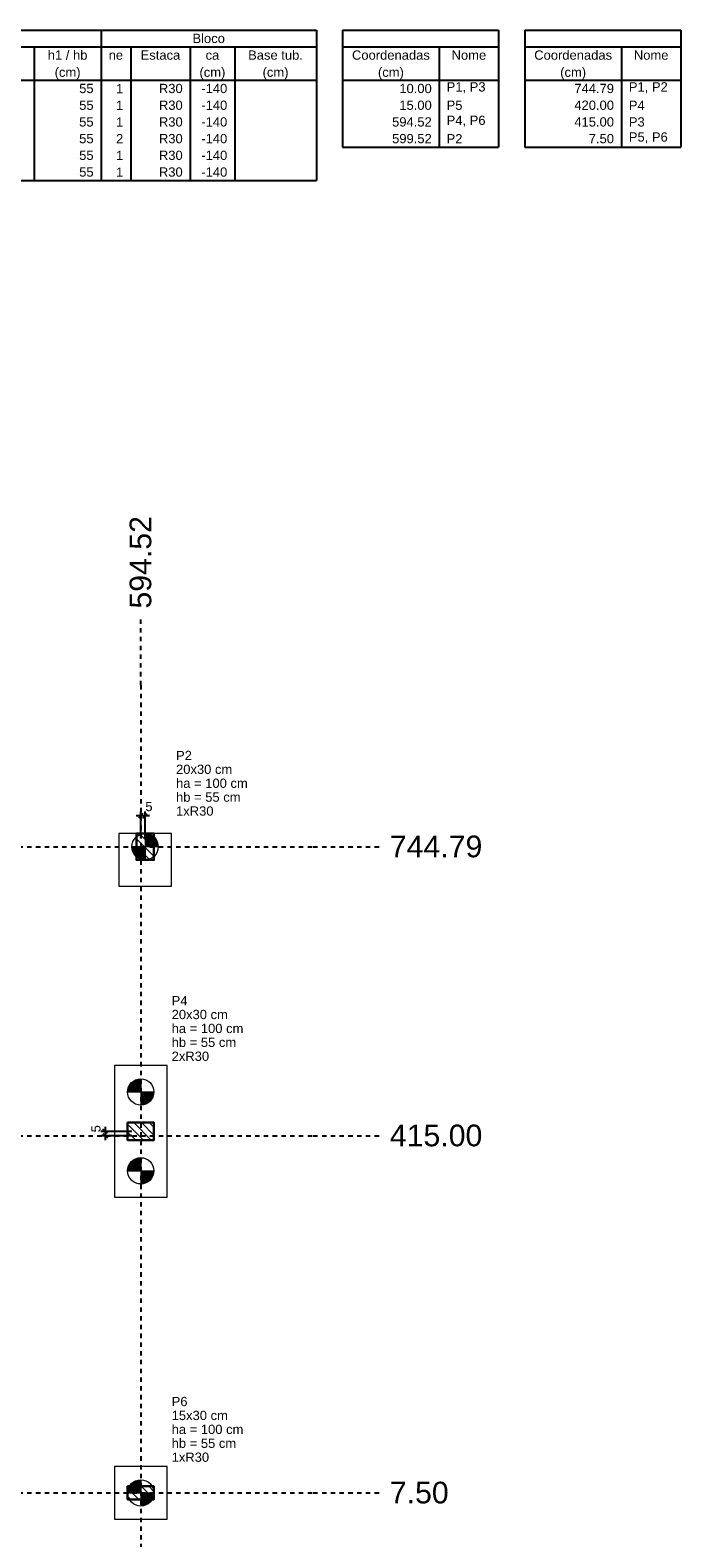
# Model space of a CAD drawing. Extents: x 1874 to 2462, y -2142 to -2023.
# Tile 3 of 74: x 1896 to 1911, y -2122 to -2087. Entities that reach past the tile are written whole.
import ezdxf

# ---------------------------------------------------------------- set-up
doc = ezdxf.new("R2010")
doc.units = 0
doc.header["$LTSCALE"] = 0.1
doc.header["$MEASUREMENT"] = 0
doc.header["$PDMODE"] = 3
doc.header["$PDSIZE"] = 0.1
doc.linetypes.add('DASHED2', pattern=[0.375, 0.25, -0.125])
doc.layers.get('0').update_dxf_attribs({"linetype": 'CONTINUOUS', "lineweight": 25})
doc.layers.get('DEFPOINTS').update_dxf_attribs({"linetype": 'CONTINUOUS', "lineweight": 25})
for name, color, linetype, lineweight in [('LC-Cotas', 7, 'CONTINUOUS', 5), ('LC-EIXOS', 2, 'DASHED2', 25), ('LC-Estacas dos blocos', 1, 'CONTINUOUS', 20), ('LC-Hachuras dos pilares', 9, 'CONTINUOUS', 5), ('LC-Seção das fundações', 7, 'CONTINUOUS', 5), ('LC-Seção dos pilares', 160, 'CONTINUOUS', 30), ('LC-TABELAS', 7, 'CONTINUOUS', 25), ('LC-TEXTOS', 7, 'CONTINUOUS', 25), ('LC-Textos das tabelas', 7, 'CONTINUOUS', 25)]:
    doc.layers.add(name, color=color, linetype=linetype, lineweight=lineweight)
doc.styles.add('ARIAL', font='arial.ttf')
doc.dimstyles.new('UM_50.000000', dxfattribs={"dimtxt": 0.18, "dimasz": 0.1, "dimexe": 0.1, "dimexo": 0.2, "dimgap": 0, "dimtad": 1, "dimtih": 1, "dimtoh": 1, "dimdec": 1, "dimlfac": 50, "dimzin": 0, "dimdsep": 46, "dimtxsty": 'Standard', "dimblk": 'CLOSED', "dimblk1": 'CLOSED', "dimblk2": 'CLOSED', "dimcen": 0.09, "dimdle": 0.1, "dimadec": 1, "dimazin": 2, "dimtfac": 1, "dimtdec": 4, "dimtofl": 0, "dimtmove": 0, "dimatfit": 3, "dimldrblk": 'CLOSED', "dimfxl": 1, "dimtolj": 1, "dimarcsym": 0})
pattern_1 = [(135, (1886.459, -2120.7653), (-0.08838835, -0.08838835), [])]

# ---------------------------------------------------------------- blocks, each defined once
blk = doc.blocks.new('_OBLIQUE')
at = {"color": 0, "linetype": 'ByBlock', "lineweight": -2}
blk.add_line((-0.5, -0.5), (0.5, 0.5), dxfattribs=at)
blk = doc.blocks.new('*D3728')
at = {"layer": 'DEFPOINTS', "color": 0, "transparency": 16777216}
for p in [(1897.538, -2112.465), (1898.349, -2112.365), (1898.349, -2112.465)]:
    blk.add_point(p, dxfattribs=at)
at = {"layer": 'LC-Cotas', "color": 0, "lineweight": -2, "transparency": 16777216}
for p, q in [((1897.538, -2112.265), (1897.538, -2112.565)), ((1898.149, -2112.365), (1897.438, -2112.365)), ((1898.149, -2112.465), (1897.438, -2112.465))]:
    blk.add_line(p, q, dxfattribs=at)
at = {"layer": 'LC-Cotas', "color": 0, "lineweight": -2, "transparency": 16777216, "xscale": 0.1, "yscale": 0.1, "zscale": 0.1}
for p, rotation in [((1897.538, -2112.365), 90), ((1897.538, -2112.465), 270)]:
    blk.add_blockref('_OBLIQUE', p, dxfattribs=dict(at, rotation=rotation))
at = {"layer": 'LC-Cotas', "transparency": 16777216, "insert": (1897.326, -2112.306), "char_height": 0.2118, "attachment_point": 5, "rotation": 90, "style": 'ARIAL'}
blk.add_mtext('\\A1;5', dxfattribs=at)
blk = doc.blocks.new('*D3729')
at = {"layer": 'DEFPOINTS', "color": 0, "transparency": 16777216}
for p in [(1898.349, -2105.164), (1898.349, -2105.87), (1898.449, -2105.87)]:
    blk.add_point(p, dxfattribs=at)
at = {"layer": 'LC-Cotas', "color": 0, "lineweight": -2, "transparency": 16777216}
for p, q in [((1898.349, -2105.67), (1898.349, -2105.064)), ((1898.449, -2105.67), (1898.449, -2105.064)), ((1898.549, -2105.164), (1898.249, -2105.164))]:
    blk.add_line(p, q, dxfattribs=at)
at = {"layer": 'LC-Cotas', "color": 0, "lineweight": -2, "transparency": 16777216, "xscale": 0.1, "yscale": 0.1, "zscale": 0.1, "rotation": 180}
blk.add_blockref('_OBLIQUE', (1898.349, -2105.164), dxfattribs=at)
at = {"layer": 'LC-Cotas', "color": 0, "lineweight": -2, "transparency": 16777216, "xscale": 0.1, "yscale": 0.1, "zscale": 0.1}
blk.add_blockref('_OBLIQUE', (1898.449, -2105.164), dxfattribs=at)
at = {"layer": 'LC-Cotas', "transparency": 16777216, "insert": (1898.537, -2104.952), "char_height": 0.2118, "attachment_point": 5, "rotation": 0.0057, "style": 'ARIAL'}
blk.add_mtext('\\A1;5', dxfattribs=at)

msp = doc.modelspace()

# ---------------------------------------------------------------- hatches: boundary and pattern name
at = {"layer": 'LC-Estacas dos blocos', "linetype": 'Continuous'}
for points in [[(1898.4494, -2105.8695), (1898.7494, -2105.8695), (1898.7457, -2105.8226), (1898.7347, -2105.7768), (1898.7167, -2105.7333), (1898.6921, -2105.6932), (1898.6615, -2105.6574), (1898.6257, -2105.6268), (1898.5856, -2105.6022), (1898.5421, -2105.5842), (1898.4963, -2105.5732), (1898.4494, -2105.5695), (1898.4494, -2105.8695)], [(1898.4494, -2105.8695), (1898.1494, -2105.8695), (1898.1531, -2105.9164), (1898.1641, -2105.9622), (1898.1821, -2106.0057), (1898.2067, -2106.0458), (1898.2373, -2106.0816), (1898.2731, -2106.1122), (1898.3132, -2106.1368), (1898.3567, -2106.1548), (1898.4025, -2106.1658), (1898.4494, -2106.1695), (1898.4494, -2105.8695)], [(1898.3494, -2111.4653), (1898.3494, -2111.1653), (1898.3025, -2111.169), (1898.2567, -2111.18), (1898.2132, -2111.198), (1898.1731, -2111.2226), (1898.1373, -2111.2532), (1898.1067, -2111.289), (1898.0821, -2111.3291), (1898.0641, -2111.3726), (1898.0531, -2111.4184), (1898.0494, -2111.4653), (1898.3494, -2111.4653)], [(1898.3494, -2111.4653), (1898.3494, -2111.7653), (1898.3963, -2111.7616), (1898.4421, -2111.7506), (1898.4856, -2111.7326), (1898.5257, -2111.708), (1898.5615, -2111.6774), (1898.5921, -2111.6416), (1898.6167, -2111.6015), (1898.6347, -2111.558), (1898.6457, -2111.5122), (1898.6494, -2111.4653), (1898.3494, -2111.4653)], [(1898.3494, -2113.2653), (1898.3494, -2112.9653), (1898.3025, -2112.969), (1898.2567, -2112.98), (1898.2132, -2112.998), (1898.1731, -2113.0226), (1898.1373, -2113.0532), (1898.1067, -2113.089), (1898.0821, -2113.1291), (1898.0641, -2113.1726), (1898.0531, -2113.2184), (1898.0494, -2113.2653), (1898.3494, -2113.2653)], [(1898.3494, -2113.2653), (1898.3494, -2113.5653), (1898.3963, -2113.5616), (1898.4421, -2113.5506), (1898.4856, -2113.5326), (1898.5257, -2113.508), (1898.5615, -2113.4774), (1898.5921, -2113.4416), (1898.6167, -2113.4015), (1898.6347, -2113.358), (1898.6457, -2113.3122), (1898.6494, -2113.2653), (1898.3494, -2113.2653)], [(1898.3494, -2120.6153), (1898.3494, -2120.3153), (1898.3025, -2120.319), (1898.2567, -2120.33), (1898.2132, -2120.348), (1898.1731, -2120.3726), (1898.1373, -2120.4032), (1898.1067, -2120.439), (1898.0821, -2120.4791), (1898.0641, -2120.5226), (1898.0531, -2120.5684), (1898.0494, -2120.6153), (1898.3494, -2120.6153)], [(1898.3494, -2120.6153), (1898.3494, -2120.9153), (1898.3963, -2120.9116), (1898.4421, -2120.9006), (1898.4856, -2120.8826), (1898.5257, -2120.858), (1898.5615, -2120.8274), (1898.5921, -2120.7916), (1898.6167, -2120.7515), (1898.6347, -2120.708), (1898.6457, -2120.6622), (1898.6494, -2120.6153), (1898.3494, -2120.6153)]]:
    msp.add_hatch(color=256, dxfattribs=at).paths.add_polyline_path(points)
at = {"layer": 'LC-Hachuras dos pilares', "linetype": 'Continuous'}
h = msp.add_hatch(dxfattribs=at)
h.set_pattern_fill('ANSI31', color=256, angle=90, style=0)
h.set_pattern_definition(pattern_1)
h.paths.add_polyline_path([(1898.6494, -2105.5695), (1898.2494, -2105.5695), (1898.2494, -2106.1695), (1898.6494, -2106.1695), (1898.6494, -2105.5695)])
h = msp.add_hatch(dxfattribs=at)
h.set_pattern_fill('ANSI31', color=256, angle=90, style=0)
h.set_pattern_definition(pattern_1)
h.paths.add_polyline_path([(1898.0494, -2112.1653), (1898.0494, -2112.5653), (1898.6494, -2112.5653), (1898.6494, -2112.1653), (1898.0494, -2112.1653)])
h = msp.add_hatch(dxfattribs=at)
h.set_pattern_fill('ANSI31', color=256, angle=90, style=0)
h.set_pattern_definition(pattern_1)
h.paths.add_polyline_path([(1898.0494, -2120.4653), (1898.0494, -2120.7653), (1898.6494, -2120.7653), (1898.6494, -2120.4653), (1898.0494, -2120.4653)])

# ---------------------------------------------------------------- linework, layer by layer
at = {"layer": 'LC-EIXOS'}
for p, q in [((1898.3494, -2102.181), (1898.3494, -2100.681)), ((1898.3494, -2102.181), (1898.3494, -2122.7153)), ((1884.559, -2105.8695), (1902.2862, -2105.8695)), ((1902.2862, -2105.8695), (1903.7862, -2105.8695)), ((1884.559, -2112.4653), (1902.2862, -2112.4653)), ((1902.2862, -2112.4653), (1903.7862, -2112.4653)), ((1884.559, -2120.6153), (1902.2862, -2120.6153)), ((1902.2862, -2120.6153), (1903.7862, -2120.6153))]:
    msp.add_line(p, q, dxfattribs=at)
at = {"layer": 'LC-Estacas dos blocos'}
for p, q in [((1898.4494, -2105.5695), (1898.4494, -2106.1695)), ((1898.7494, -2105.8695), (1898.1494, -2105.8695)), ((1898.3494, -2111.1653), (1898.3494, -2111.7653)), ((1898.0494, -2111.4653), (1898.6494, -2111.4653)), ((1898.3494, -2112.9653), (1898.3494, -2113.5653)), ((1898.0494, -2113.2653), (1898.6494, -2113.2653)), ((1898.3494, -2120.3153), (1898.3494, -2120.9153)), ((1898.0494, -2120.6153), (1898.6494, -2120.6153))]:
    msp.add_line(p, q, dxfattribs=at)
for centre in [(1898.4494, -2105.8695), (1898.3494, -2111.4653), (1898.3494, -2113.2653), (1898.3494, -2120.6153)]:
    msp.add_circle(centre, 0.3, dxfattribs=at)
at = {"layer": 'LC-Seção das fundações'}
for points in [[(1899.0494, -2106.7695), (1899.0494, -2105.5695), (1897.8494, -2105.5695), (1897.8494, -2106.7695), (1899.0494, -2106.7695)], [(1898.9494, -2110.8653), (1897.7494, -2110.8653), (1897.7494, -2113.8653), (1898.9494, -2113.8653), (1898.9494, -2110.8653)], [(1898.9494, -2120.0153), (1897.7494, -2120.0153), (1897.7494, -2121.2153), (1898.9494, -2121.2153), (1898.9494, -2120.0153)]]:
    msp.add_lwpolyline(points, close=True, dxfattribs=at)
at = {"layer": 'LC-Seção dos pilares'}
for points in [[(1898.6494, -2105.5695), (1898.2494, -2105.5695), (1898.2494, -2106.1695), (1898.6494, -2106.1695), (1898.6494, -2105.5695)], [(1898.0494, -2112.1653), (1898.0494, -2112.5653), (1898.6494, -2112.5653), (1898.6494, -2112.1653), (1898.0494, -2112.1653)], [(1898.0494, -2120.4653), (1898.0494, -2120.7653), (1898.6494, -2120.7653), (1898.6494, -2120.4653), (1898.0494, -2120.4653)]]:
    msp.add_lwpolyline(points, close=True, dxfattribs=at)
at = {"layer": 'LC-TABELAS'}
for p, q in [((1877.6186, -2087.2336), (1902.3568, -2087.2336)), ((1897.4431, -2087.2336), (1897.4431, -2087.6148)), ((1902.3568, -2087.2336), (1902.3568, -2090.6647)), ((1902.9568, -2087.2336), (1906.5151, -2087.2336)), ((1902.9568, -2087.2336), (1902.9568, -2089.9022)), ((1906.5151, -2087.2336), (1906.5151, -2089.9022)), ((1907.1151, -2087.2336), (1910.6733, -2087.2336)), ((1907.1151, -2087.2336), (1907.1151, -2089.9022)), ((1910.6733, -2087.2336), (1910.6733, -2089.9022)), ((1877.6186, -2087.6148), (1902.3568, -2087.6148)), ((1895.9181, -2087.6148), (1895.9181, -2090.6647)), ((1897.4431, -2087.6148), (1897.4431, -2090.6647)), ((1898.1208, -2087.6148), (1898.1208, -2090.6647)), ((1899.4764, -2087.6148), (1899.4764, -2090.6647)), ((1900.493, -2087.6148), (1900.493, -2090.6647)), ((1902.9568, -2087.6148), (1906.5151, -2087.6148)), ((1905.1596, -2087.6148), (1905.1596, -2089.9022)), ((1907.1151, -2087.6148), (1910.6733, -2087.6148)), ((1909.3178, -2087.6148), (1909.3178, -2089.9022)), ((1877.6186, -2088.3773), (1902.3568, -2088.3773)), ((1902.9568, -2088.3773), (1906.5151, -2088.3773)), ((1907.1151, -2088.3773), (1910.6733, -2088.3773)), ((1902.9568, -2089.9022), (1906.5151, -2089.9022)), ((1907.1151, -2089.9022), (1910.6733, -2089.9022)), ((1877.6186, -2090.6647), (1902.3568, -2090.6647))]:
    msp.add_line(p, q, dxfattribs=at)

# ---------------------------------------------------------------- texts
at = {"layer": 'LC-TEXTOS', "insert": (1898.5969, -2100.4343), "char_height": 0.4942, "width": 3.55824, "attachment_point": 7, "rotation": 90.00021, "line_spacing_factor": 0.798, "style": 'ARIAL'}
msp.add_mtext('594.52', dxfattribs=at)
at = {"layer": 'LC-TEXTOS', "attachment_point": 7, "line_spacing_factor": 0.798, "style": 'ARIAL'}
for s, insert, char_height, width in [('P2', (1899.155, -2103.8924), 0.2118, 0.50832), ('20x30 cm', (1899.155, -2104.2104), 0.2118, 2.03328), ('ha = 100 cm', (1899.155, -2104.5284), 0.2118, 2.79576), ('hb = 55 cm', (1899.155, -2104.8454), 0.2118, 2.5416), ('1xR30', (1899.155, -2105.1634), 0.2118, 1.2708), ('744.79', (1904.033, -2106.1162), 0.4942, 3.55824), ('20x30 cm', (1899.055, -2109.8064), 0.2118, 2.03328), ('P4', (1899.055, -2109.4884), 0.2118, 0.50832), ('ha = 100 cm', (1899.055, -2110.1244), 0.2118, 2.79576), ('hb = 55 cm', (1899.055, -2110.4414), 0.2118, 2.5416), ('2xR30', (1899.055, -2110.7594), 0.2118, 1.2708), ('415.00', (1904.033, -2112.7122), 0.4942, 3.55824), ('P6', (1899.055, -2118.6384), 0.2118, 0.50832), ('15x30 cm', (1899.055, -2118.9564), 0.2118, 2.03328), ('ha = 100 cm', (1899.055, -2119.2744), 0.2118, 2.79576), ('hb = 55 cm', (1899.055, -2119.5914), 0.2118, 2.5416), ('1xR30', (1899.055, -2119.9094), 0.2118, 1.2708), ('7.50', (1904.033, -2120.8622), 0.4942, 2.37216)]:
    msp.add_mtext(s, dxfattribs=dict(at, insert=insert, char_height=char_height, width=width))
at = {"layer": 'LC-Textos das tabelas', "char_height": 0.2118, "line_spacing_factor": 0.798, "style": 'ARIAL'}
for s, insert, width, attachment_point in [('Bloco', (1899.9, -2087.5304), 1.2708, 8), ('h1 / hb', (1896.681, -2087.9114), 1.77912, 8), ('ne', (1897.782, -2087.9114), 0.50832, 8), ('Estaca', (1898.799, -2087.9114), 1.52496, 8), ('ca', (1899.985, -2087.9114), 0.50832, 8), ('Base tub.', (1901.425, -2087.9114), 2.28744, 8), ('Coordenadas', (1904.058, -2087.9114), 2.79576, 8), ('Nome', (1905.837, -2087.9114), 1.01664, 8), ('Coordenadas', (1908.216, -2087.9114), 2.79576, 8), ('Nome', (1909.996, -2087.9114), 1.01664, 8), ('(cm)', (1896.681, -2088.3623), 1.01664, 8), ('(cm)', (1899.985, -2088.3623), 1.01664, 8), ('(cm)', (1901.425, -2088.3623), 1.01664, 8), ('(cm)', (1904.058, -2088.3623), 1.01664, 8), ('(cm)', (1908.216, -2088.3623), 1.01664, 8), ('55', (1897.274, -2088.6734), 0.50832, 9), ('1', (1897.951, -2088.6734), 0.25416, 9), ('R30', (1899.307, -2088.6734), 0.76248, 9), ('-140', (1900.324, -2088.6734), 1.01664, 9), ('10.00', (1904.99, -2088.6734), 1.2708, 9), ('P1, P3', (1905.329, -2088.6734), 1.52496, 7), ('744.79', (1909.148, -2088.6734), 1.52496, 9), ('P1, P2', (1909.487, -2088.6734), 1.52496, 7), ('55', (1897.274, -2089.0554), 0.50832, 9), ('1', (1897.951, -2089.0554), 0.25416, 9), ('R30', (1899.307, -2089.0554), 0.76248, 9), ('-140', (1900.324, -2089.0554), 1.01664, 9), ('15.00', (1904.99, -2089.0554), 1.2708, 9), ('P5', (1905.329, -2089.0554), 0.50832, 7), ('420.00', (1909.148, -2089.0554), 1.52496, 9), ('P4', (1909.487, -2089.0554), 0.50832, 7), ('55', (1897.274, -2089.4364), 0.50832, 9), ('1', (1897.951, -2089.4364), 0.25416, 9), ('R30', (1899.307, -2089.4364), 0.76248, 9), ('-140', (1900.324, -2089.4364), 1.01664, 9), ('594.52', (1904.99, -2089.4364), 1.52496, 9), ('P4, P6', (1905.329, -2089.4364), 1.52496, 7), ('415.00', (1909.148, -2089.4364), 1.52496, 9), ('P3', (1909.487, -2089.4364), 0.50832, 7), ('55', (1897.274, -2089.8174), 0.50832, 9), ('2', (1897.951, -2089.8174), 0.25416, 9), ('R30', (1899.307, -2089.8174), 0.76248, 9), ('-140', (1900.324, -2089.8174), 1.01664, 9), ('599.52', (1904.99, -2089.8174), 1.52496, 9), ('P2', (1905.329, -2089.8174), 0.50832, 7), ('7.50', (1909.148, -2089.8174), 1.01664, 9), ('P5, P6', (1909.487, -2089.8174), 1.52496, 7), ('55', (1897.274, -2090.1984), 0.50832, 9), ('1', (1897.951, -2090.1984), 0.25416, 9), ('R30', (1899.307, -2090.1984), 0.76248, 9), ('-140', (1900.324, -2090.1984), 1.01664, 9), ('55', (1897.274, -2090.5804), 0.50832, 9), ('1', (1897.951, -2090.5804), 0.25416, 9), ('R30', (1899.307, -2090.5804), 0.76248, 9), ('-140', (1900.324, -2090.5804), 1.01664, 9)]:
    msp.add_mtext(s, dxfattribs=dict(at, insert=insert, width=width, attachment_point=attachment_point))

# ---------------------------------------------------------------- dimensions: what is measured, and where the dimension line sits
at = {"layer": 'LC-Cotas'}
dim = msp.add_linear_dim(base=(1898.3494, -2105.1636), p1=(1898.4494, -2105.8695), p2=(1898.3494, -2105.8695), dimstyle='UM_50.000000', override={"dimtxt": 0.2118, "dimasz": 0.1, "dimexe": 0.1, "dimexo": 0.2, "dimtad": 1, "dimtih": 0, "dimtoh": 0, "dimdec": 1, "dimlfac": 50, "dimzin": 8, "dimtxsty": 'ARIAL', "dimblk": 'OBLIQUE', "dimblk1": 'OBLIQUE', "dimblk2": 'OBLIQUE', "dimsah": 1, "dimdle": 0.1, "dimse1": 0, "dimse2": 0, "dimclrt": 256, "dimadec": 1, "dimazin": 3, "dimtmove": 2, "dimldrblk": 'OBLIQUE'}, dxfattribs=at)
dim.commit()
dim.dimension.update_dxf_attribs({"geometry": '*D3729', "text_midpoint": (1898.5369, -2104.9518), "dimtype": 160, "text_rotation": 0.00573})
dim = msp.add_linear_dim(base=(1897.5376, -2112.4653), p1=(1898.3494, -2112.3653), p2=(1898.3494, -2112.4653), angle=90, dimstyle='UM_50.000000', override={"dimtxt": 0.2118, "dimasz": 0.1, "dimexe": 0.1, "dimexo": 0.2, "dimtad": 1, "dimtih": 0, "dimtoh": 0, "dimdec": 1, "dimlfac": 50, "dimzin": 8, "dimtxsty": 'ARIAL', "dimblk": 'OBLIQUE', "dimblk1": 'OBLIQUE', "dimblk2": 'OBLIQUE', "dimsah": 1, "dimdle": 0.1, "dimse1": 0, "dimse2": 0, "dimclrt": 256, "dimadec": 1, "dimazin": 3, "dimtmove": 2, "dimldrblk": 'OBLIQUE'}, dxfattribs=at)
dim.commit()
dim.dimension.update_dxf_attribs({"geometry": '*D3728', "text_midpoint": (1897.3258, -2112.3058), "dimtype": 160, "text_rotation": 90})

doc.saveas('drawing.dxf')
